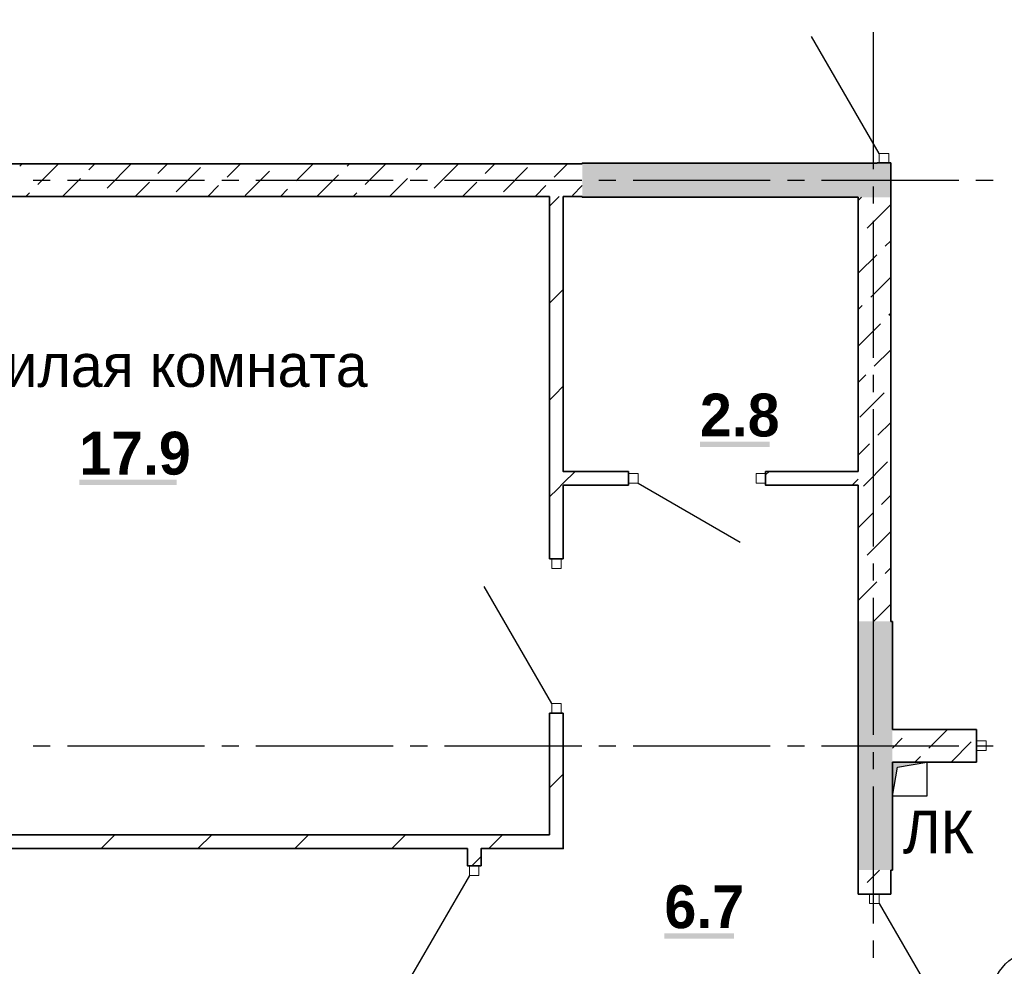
# Model space of a CAD drawing. Header units: millimetres. Extents: x 259029 to 2494469, y -731578 to -57567.
# Tile 187 of 253: x 462884 to 468628, y -574794 to -569272. Entities that reach past the tile are written whole.
import ezdxf
from ezdxf import colors
from ezdxf.entities.mleader import LeaderData, LeaderLine
from ezdxf.math import Vec2, Vec3

# ---------------------------------------------------------------- set-up
doc = ezdxf.new("R2010")
doc.units = ezdxf.units.MM
for name, color, linetype in [('PDF _Геометрия', 7, 'Continuous'), ('PDF _Сплошная заливка', 7, 'Continuous'), ('PDF _Текст', 7, 'Continuous')]:
    doc.layers.add(name, color=color, linetype=linetype)
doc.layers.add('РАЗРЕЗЫ', color=10, linetype='Continuous', lineweight=60)
doc.layers.add('Символы 0.20', color=1, linetype='Continuous', lineweight=20)
doc.styles.add('PDF Century Gothic', font='GOTHIC.TTF')
doc.styles.add('PDF Century Gothic Bold', font='GOTHICB.TTF')
doc.styles.add('ГОСТ', font='GOST_Common.ttf')

# ---------------------------------------------------------------- blocks, each defined once
blk = doc.blocks.new('_None')
blk = doc.blocks.new('ааапп')
at = {"layer": 'Символы 0.20'}
ml = blk.add_multileader_mtext('Standard', dxfattribs=at)
ml.set_content('7(л.6)', color=256, style='ГОСТ')
ml.set_leader_properties(color=256, linetype='ByLayer', lineweight=-1)
ml.set_arrow_properties(name='NONE')
ml.build(insert=Vec2(0, 0))
ml.multileader.update_dxf_attribs({"text_left_attachment_type": 6, "text_right_attachment_type": 6, "dogleg_length": 0.25, "arrow_head_size": 200, "scale": 100})
ctx = ml.context
ctx.base_point, ctx.scale, ctx.char_height, ctx.arrow_head_size, ctx.landing_gap_size, ctx.plane_origin = Vec3(614110.1, -566038.8), 100, 250, 200, 25, Vec3(615324.2, -568173.2)
ctx.left_attachment, ctx.right_attachment = 6, 6
notes = []
notes.append((ctx, [(0, (1, 1, 0), (614085.1, -566038.8), (1, 0), 25, [(0, [(614013.3, -566718.2)], 0, [])])]))
ctx.mtext.insert, ctx.mtext.width, ctx.mtext.flow_direction = Vec3(614135.1, -565738.8), 792.21, 5
ml = blk.add_multileader_mtext('Standard', dxfattribs=at)
ml.set_content('9(л.9)', color=256, style='ГОСТ')
ml.set_leader_properties(color=256, linetype='ByLayer', lineweight=-1)
ml.set_arrow_properties(name='NONE')
ml.build(insert=Vec2(0, 0))
ml.multileader.update_dxf_attribs({"text_left_attachment_type": 6, "text_right_attachment_type": 6, "dogleg_length": 0.25, "arrow_head_size": 200, "scale": 100})
ctx = ml.context
ctx.base_point, ctx.scale, ctx.char_height, ctx.arrow_head_size, ctx.landing_gap_size, ctx.plane_origin = Vec3(612576, -566882.5), 100, 250, 200, 25, Vec3(613790.1, -569016.9)
ctx.left_attachment, ctx.right_attachment = 6, 6
notes.append((ctx, [(0, (1, 1, 0), (612551, -566882.5), (1, 0), 25, [(0, [(612479.2, -567561.9)], 0, [])])]))
ctx.mtext.insert, ctx.mtext.width, ctx.mtext.flow_direction = Vec3(612601, -566582.5), 792.21, 5
ml = blk.add_multileader_mtext('Standard', dxfattribs=at)
ml.set_content('9(л.9)', color=256, style='ГОСТ')
ml.set_leader_properties(color=256, linetype='ByLayer', lineweight=-1)
ml.set_arrow_properties(name='NONE')
ml.build(insert=Vec2(0, 0))
ml.multileader.update_dxf_attribs({"text_left_attachment_type": 6, "text_right_attachment_type": 6, "dogleg_length": 0.25, "arrow_head_size": 200, "scale": 100})
ctx = ml.context
ctx.base_point, ctx.scale, ctx.char_height, ctx.arrow_head_size, ctx.landing_gap_size, ctx.plane_origin = Vec3(613380, -569466.9), 100, 250, 200, 25, Vec3(611024.5, -571187.9)
ctx.left_attachment, ctx.right_attachment = 6, 6
notes.append((ctx, [(1, (1, 1, 0), (613355, -569466.9), (1, 0), 25, [(0, [(612832.1, -569802.7)], 0, [])])]))
ctx.mtext.insert, ctx.mtext.width, ctx.mtext.flow_direction = Vec3(613405, -569166.9), 792.21, 5
ml = blk.add_multileader_mtext('Standard', dxfattribs=at)
ml.set_content('по7(л.6)', color=256, style='ГОСТ')
ml.set_leader_properties(color=256, linetype='ByLayer', lineweight=-1)
ml.set_arrow_properties(name='NONE')
ml.build(insert=Vec2(0, 0))
ml.multileader.update_dxf_attribs({"text_left_attachment_type": 6, "text_right_attachment_type": 6, "dogleg_length": 0.25, "arrow_head_size": 200, "scale": 100})
ctx = ml.context
ctx.base_point, ctx.scale, ctx.char_height, ctx.arrow_head_size, ctx.landing_gap_size, ctx.plane_origin = Vec3(609782.7, -570717.4), 100, 250, 200, 25, Vec3(612513.4, -570395.2)
ctx.left_attachment, ctx.right_attachment = 6, 6
notes.append((ctx, [(1, (1, 1, 0), (610957.7, -570717.4), (-1, 0), 25, [(0, [(611147.2, -569654.4)], 0, [])])]))
ctx.mtext.insert, ctx.mtext.width, ctx.mtext.defined_height, ctx.mtext.flow_direction = Vec3(609807.7, -570417.4), 1094.387, 742.8, 5
ml = blk.add_multileader_mtext('Standard', dxfattribs=at)
ml.set_content('по 8 2(л.6)', color=256, style='ГОСТ')
ml.set_leader_properties(color=256, linetype='ByLayer', lineweight=-1)
ml.set_arrow_properties(name='NONE')
ml.build(insert=Vec2(0, 0))
ml.multileader.update_dxf_attribs({"text_left_attachment_type": 6, "text_right_attachment_type": 6, "dogleg_length": 0.25, "arrow_head_size": 200, "scale": 100})
ctx = ml.context
ctx.base_point, ctx.scale, ctx.char_height, ctx.arrow_head_size, ctx.landing_gap_size, ctx.plane_origin = Vec3(614087, -570266.1), 100, 250, 200, 25, Vec3(615301.2, -572400.6)
ctx.left_attachment, ctx.right_attachment = 6, 6
notes.append((ctx, [(0, (1, 1, 0), (614062, -570266.1), (1, 0), 25, [(0, [(613990.2, -570945.5)], 0, [])])]))
ctx.mtext.insert, ctx.mtext.width, ctx.mtext.flow_direction = Vec3(614112, -569966.1), 792.21, 5
ml = blk.add_multileader_mtext('Standard', dxfattribs=at)
ml.set_content('4(л.6)', color=256, style='ГОСТ')
ml.set_leader_properties(color=256, linetype='ByLayer', lineweight=-1)
ml.set_arrow_properties(name='NONE')
ml.build(insert=Vec2(0, 0))
ml.multileader.update_dxf_attribs({"text_left_attachment_type": 6, "text_right_attachment_type": 6, "dogleg_length": 0.25, "arrow_head_size": 200, "scale": 100})
ctx = ml.context
ctx.base_point, ctx.scale, ctx.char_height, ctx.arrow_head_size, ctx.landing_gap_size, ctx.plane_origin = Vec3(611257.3, -571855.8), 100, 250, 200, 25, Vec3(612471.5, -574008.5)
ctx.left_attachment, ctx.right_attachment = 6, 6
notes.append((ctx, [(0, (1, 1, 0), (611232.3, -571855.8), (1, 0), 25, [(0, [(611050.1, -572508.2)], 0, [])])]))
ctx.mtext.insert, ctx.mtext.width, ctx.mtext.defined_height, ctx.mtext.flow_direction = Vec3(611282.3, -571555.8), 1018.139, 759.8, 5
for ctx, leaders in notes:
    for number, flags, end, landing, length, lines in leaders:
        leader = LeaderData()
        leader.index, (leader.has_last_leader_line, leader.has_dogleg_vector, leader.attachment_direction) = number, flags
        leader.last_leader_point, leader.dogleg_vector, leader.dogleg_length = Vec3(end), Vec3(landing), length
        for number, points, colour, breaks in lines:
            line = LeaderLine()
            line.index, line.vertices, line.color, line.breaks = number, Vec3.list(points), colors.encode_raw_color(colour), breaks
            leader.lines.append(line)
        ctx.leaders.append(leader)

msp = doc.modelspace()

# ---------------------------------------------------------------- linework, layer by layer
at = {"layer": 'PDF _Геометрия', "lineweight": 25}
for points in [[(467897.6, -570051.6), (467503.7, -569369.4)], [(467865.7, -570144.4), (467865.7, -569344.4)], [(462962.7, -570207.5), (463062.7, -570207.5)], [(463162.7, -570207.5), (463962.7, -570207.5)], [(464062.7, -570207.5), (464162.7, -570207.5)], [(464262.7, -570207.5), (465062.7, -570207.5)], [(465162.7, -570207.5), (465262.7, -570207.5)], [(465362.7, -570207.5), (466162.7, -570207.5)], [(466262.7, -570207.5), (466362.7, -570207.5)], [(466462.7, -570207.5), (467262.7, -570207.5)], [(467362.7, -570207.5), (467462.7, -570207.5)], [(467562.7, -570207.5), (468362.7, -570207.5)], [(468462.7, -570207.5), (468562.7, -570207.5)], [(467865.7, -570344.4), (467865.7, -570244.4)], [(467865.7, -571244.4), (467865.7, -570444.4)], [(467865.7, -571444.4), (467865.7, -571344.4)], [(467865.7, -572344.4), (467865.7, -571544.4)], [(466491.7, -571975.6), (467087.6, -572319.6)], [(467865.7, -572544.4), (467865.7, -572444.4)], [(465987.7, -573261.6), (465593.7, -572579.2)], [(467865.7, -573444.4), (467865.7, -572644.4)], [(462962.7, -573507.5), (463062.7, -573507.5)], [(463162.7, -573507.5), (463962.7, -573507.5)], [(464062.7, -573507.5), (464162.7, -573507.5)], [(464262.7, -573507.5), (465062.7, -573507.5)], [(465162.7, -573507.5), (465262.7, -573507.5)], [(465362.7, -573507.5), (466162.7, -573507.5)], [(466262.7, -573507.5), (466362.7, -573507.5)], [(466462.7, -573507.5), (467262.7, -573507.5)], [(467362.7, -573507.5), (467462.7, -573507.5)], [(467562.7, -573507.5), (468362.7, -573507.5)], [(468462.7, -573507.5), (468562.7, -573507.5)], [(467865.7, -573644.4), (467865.7, -573544.4)], [(467975.7, -573802.5), (467975.7, -573602.5), (468175.7, -573602.5), (468175.7, -573802.5), (467975.7, -573802.5), (468005.3, -573632), (468175.7, -573602.5)], [(467865.7, -574544.4), (467865.7, -573744.4)], [(465507.7, -574263.7), (465113.7, -574946.1)], [(467898.7, -574428.7), (468342.7, -575197.7)], [(467865.7, -574744.4), (467865.7, -574644.4)]]:
    msp.add_lwpolyline(points, dxfattribs=at)
at = {"layer": 'PDF _Геометрия', "lineweight": 13}
for points in [[(467897.6, -570051.6), (467897.6, -570107.6), (467953.6, -570107.6), (467953.6, -570051.6)], [(466491.7, -571975.6), (466435.7, -571975.6), (466435.7, -571919.6), (466491.7, -571919.6)], [(467235.7, -571975.6), (467179.7, -571975.6), (467179.7, -571919.6), (467235.7, -571919.6)], [(465987.7, -572417.6), (465987.7, -572473.6), (466043.7, -572473.6), (466043.7, -572417.6)], [(465987.7, -573261.6), (465987.7, -573317.6), (466043.7, -573317.6), (466043.7, -573261.6)], [(468521.7, -573535.7), (468465.7, -573535.7), (468465.7, -573479.7), (468521.7, -573479.7)], [(465507.7, -574207.7), (465507.7, -574263.7), (465563.7, -574263.7), (465563.7, -574207.7)], [(467898.7, -574372.7), (467898.7, -574428.7), (467842.7, -574428.7), (467842.7, -574372.7)]]:
    msp.add_lwpolyline(points, close=True, dxfattribs=at)
at = {"layer": 'PDF _Геометрия', "color": 191, "lineweight": 35, "true_color": 0xc8aaf2}
for points in [[(466165.7, -570112.7), (462365.8, -570112.7)], [(462884.8, -570126.6), (462898.9, -570112.5)], [(462990.9, -570232.6), (463111, -570112.5)], [(463287.9, -570147.8), (463323.2, -570112.5)], [(463394, -570253.8), (463535.3, -570112.5)], [(463690.9, -570169), (463747.4, -570112.5)], [(464094, -570190.2), (464171.7, -570112.5)], [(464497, -570211.4), (464596, -570112.5)], [(464794, -570126.6), (464808.1, -570112.5)], [(464900.1, -570232.6), (465020.2, -570112.5)], [(465197.1, -570147.8), (465232.4, -570112.5)], [(465303.1, -570253.8), (465444.5, -570112.5)], [(465600.1, -570169), (465656.6, -570112.5)], [(466003.2, -570190.2), (466080.9, -570112.5)], [(463797, -570275.1), (463938.4, -570133.6)], [(464200.1, -570296.3), (464341.5, -570154.8)], [(464618.1, -570302.5), (464744.5, -570176.1)], [(465706.2, -570275.1), (465847.6, -570133.6)], [(463133.2, -570302.5), (463238.4, -570197.3)], [(463557.4, -570302.5), (463641.4, -570218.5)], [(463981.7, -570302.5), (464044.5, -570239.7)], [(465042.4, -570302.5), (465147.6, -570197.3)], [(465466.6, -570302.5), (465550.6, -570218.5)], [(465890.9, -570302.5), (465953.7, -570239.7)], [(466109.2, -570296.3), (466165.7, -570239.8)], [(462921, -570302.5), (462941.4, -570282.1)], [(464406, -570302.5), (464447.5, -570260.9)], [(464830.2, -570302.5), (464850.6, -570282.1)], [(462365.8, -570302.7), (465975.7, -570302.7)], [(466055.7, -570302.7), (466165.7, -570302.7)], [(467775.7, -570326.8), (467795.1, -570307.5)], [(467775.7, -570307.7), (467775.7, -571907.6)], [(467827.5, -570487.2), (467965.7, -570349)], [(467965.7, -572782.7), (467965.7, -570307.7)], [(467775.7, -570539), (467778, -570536.7)], [(467933.6, -570593.3), (467965.7, -570561.1)], [(467775.7, -570751.1), (467884.1, -570642.8)], [(467848.7, -570890.2), (467965.7, -570773.2)], [(467775.7, -570963.2), (467799.2, -570939.7)], [(467954.8, -570996.3), (467965.7, -570985.4)], [(467775.7, -571175.4), (467905.3, -571045.8)], [(467869.9, -571293.3), (467965.7, -571197.5)], [(467775.7, -571387.5), (467820.4, -571342.8)], [(467785.1, -571590.3), (467926.5, -571448.9)], [(467891.2, -571696.3), (467965.7, -571621.8)], [(467775.7, -571811.8), (467841.7, -571745.8)], [(467806.3, -571993.3), (467947.7, -571851.9)], [(467775.7, -571987.6), (467775.7, -572782.7)], [(467912.4, -572099.4), (467965.7, -572046)], [(467775.7, -572236), (467862.9, -572148.9)], [(467827.5, -572396.4), (467965.7, -572258.2)], [(467775.7, -572448.2), (467778, -572445.9)], [(467933.6, -572502.4), (467965.7, -572470.3)], [(467775.7, -572660.3), (467884.1, -572551.9)], [(467865.7, -572782.5), (467965.7, -572682.4)], [(468465.7, -573412.7), (467975.7, -573412.7)], [(468082.1, -573414.6), (468084.2, -573412.5)], [(468188.1, -573520.7), (468296.3, -573412.5)], [(468465.7, -573412.7), (468465.7, -573602.7)], [(467975.7, -573520.9), (468032.6, -573464.1)], [(468318.5, -573602.5), (468435.6, -573485.3)], [(468106.3, -573602.5), (468138.6, -573570.2)], [(467975.7, -573602.7), (468465.7, -573602.7)], [(467965.7, -574232.7), (467965.7, -574372.7), (467775.7, -574372.7), (467775.7, -574232.7)], [(467827.5, -574305.6), (467900.6, -574232.5)], [(467775.7, -574357.3), (467778, -574355.1)]]:
    msp.add_lwpolyline(points, dxfattribs=at)
at = {"layer": 'PDF _Геометрия', "lineweight": 35}
for points in [[(467885.6, -570107.7), (466165.7, -570107.7), (466165.7, -570112.7)], [(467885.6, -570107.6), (467965.6, -570107.6)], [(467885.6, -570107.6), (467885.6, -570107.7)], [(467965.6, -570107.7), (467965.6, -570107.6)], [(467965.7, -570307.7), (467965.7, -570107.7), (467965.6, -570107.7)], [(465975.7, -570302.7), (465975.7, -572417.6)], [(465977.2, -570357.6), (466032.3, -570302.5)], [(466435.7, -571907.6), (466055.7, -571907.6), (466055.7, -570302.7)], [(466165.7, -570302.7), (466165.7, -570307.7), (467775.7, -570307.7)], [(465975.7, -570924.8), (465991.8, -570908.7), (466055.7, -570844.8)], [(465975.7, -571490.4), (466006.4, -571459.7), (466055.7, -571410.4)], [(465975.7, -572056.1), (466021.1, -572010.8), (466055.7, -571976.1), (466124.4, -571907.5)], [(466435.7, -571907.6), (466435.7, -571987.6)], [(467235.7, -571927.5), (467255.8, -571907.5)], [(467775.7, -571987.6), (467235.7, -571987.6), (467235.7, -571907.6), (467775.7, -571907.6)], [(467741.5, -571987.5), (467775.7, -571953.2)], [(466055.7, -572417.6), (466055.7, -571987.6), (466435.7, -571987.6)], [(466055.7, -572417.6), (465975.7, -572417.6)], [(467775.7, -572782.7), (467775.7, -574232.7)], [(467975.7, -573412.7), (467975.7, -572782.7), (467965.7, -572782.7)], [(465975.7, -573317.6), (466055.7, -573317.6)], [(465975.7, -573317.6), (465975.7, -574027.7)], [(465975.7, -574107.7), (466055.7, -574107.7), (466055.7, -573317.6)], [(467965.7, -574232.7), (467975.7, -574232.7), (467975.7, -573602.7)], [(465975.7, -573753.2), (466055.7, -573673.2)], [(465975.7, -574027.7), (462365.8, -574027.7)], [(463358.7, -574107.5), (463438.7, -574027.5)], [(463924.4, -574107.5), (464004.4, -574027.5)], [(464490.1, -574107.5), (464570.1, -574027.5)], [(465055.7, -574107.5), (465135.7, -574027.5)], [(465621.4, -574107.5), (465701.4, -574027.5)], [(465975.7, -574107.7), (465575.7, -574107.7), (465575.7, -574207.7), (465495.7, -574207.7), (465495.7, -574107.7), (462365.8, -574107.7)], [(465521.4, -574207.5), (465575.7, -574153.2)]]:
    msp.add_lwpolyline(points, dxfattribs=at)
at = {"layer": 'PDF _Геометрия', "lineweight": 25}
msp.add_circle((468834.3, -574980.1), 281.9, dxfattribs=at)
at = {"layer": 'PDF _Сплошная заливка', "color": 7, "lineweight": 35, "true_color": 0xf1f1f1, "transparency": 33554559}
for points in [[(466165.7, -570307.5), (467965.7, -570307.5), (466165.7, -570107.5), (467965.7, -570107.5)], [(467775.7, -572782.5), (467775.7, -574232.5), (467975.7, -572782.5), (467975.7, -574232.5)]]:
    msp.add_solid(points, dxfattribs=at)
at = {"layer": 'PDF _Сплошная заливка', "lineweight": 25, "transparency": 33554559}
for points in [[(466852.5, -571764), (467258.6, -571764), (466852.5, -571732.6), (467258.6, -571732.6)], [(463231.7, -571986.4), (463800.2, -571986.4), (463231.7, -571955), (463800.2, -571955)], [(466645.7, -574632.6), (467051.7, -574632.6), (466645.7, -574601.2), (467051.7, -574601.2)]]:
    msp.add_solid(points, dxfattribs=at)
at = {"layer": 'PDF _Сплошная заливка', "color": 251, "lineweight": 35, "true_color": 0x6c6c6c, "transparency": 33554559}
msp.add_solid([(467975.7, -573602.5), (467975.7, -573802.5), (468175.7, -573602.5), (468005.3, -573632)], dxfattribs=at)

# ---------------------------------------------------------------- texts
at = {"layer": 'PDF _Текст', "attachment_point": 7}
for s, insert, char_height, style in [('Жилая комната', (462492.1, -571417.5), 249.998, 'PDF Century Gothic'), ('2.8', (466852.5, -571706.7), 250, 'PDF Century Gothic Bold'), ('17.9', (463231.7, -571929.1), 250, 'PDF Century Gothic Bold'), ('ЛК', (468036.8, -574138.5), 250, 'PDF Century Gothic'), ('6.7', (466645.7, -574575.3), 250, 'PDF Century Gothic Bold')]:
    msp.add_mtext(s, dxfattribs=dict(at, insert=insert, char_height=char_height, style=style))

# ---------------------------------------------------------------- next in the draw order: block references
at = {"layer": 'РАЗРЕЗЫ', "color": 2, "lineweight": -2, "rotation": 45.00000000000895}
msp.add_blockref('ааапп', (-370061.8, -617495.3), dxfattribs=at)

doc.saveas('drawing.dxf')
